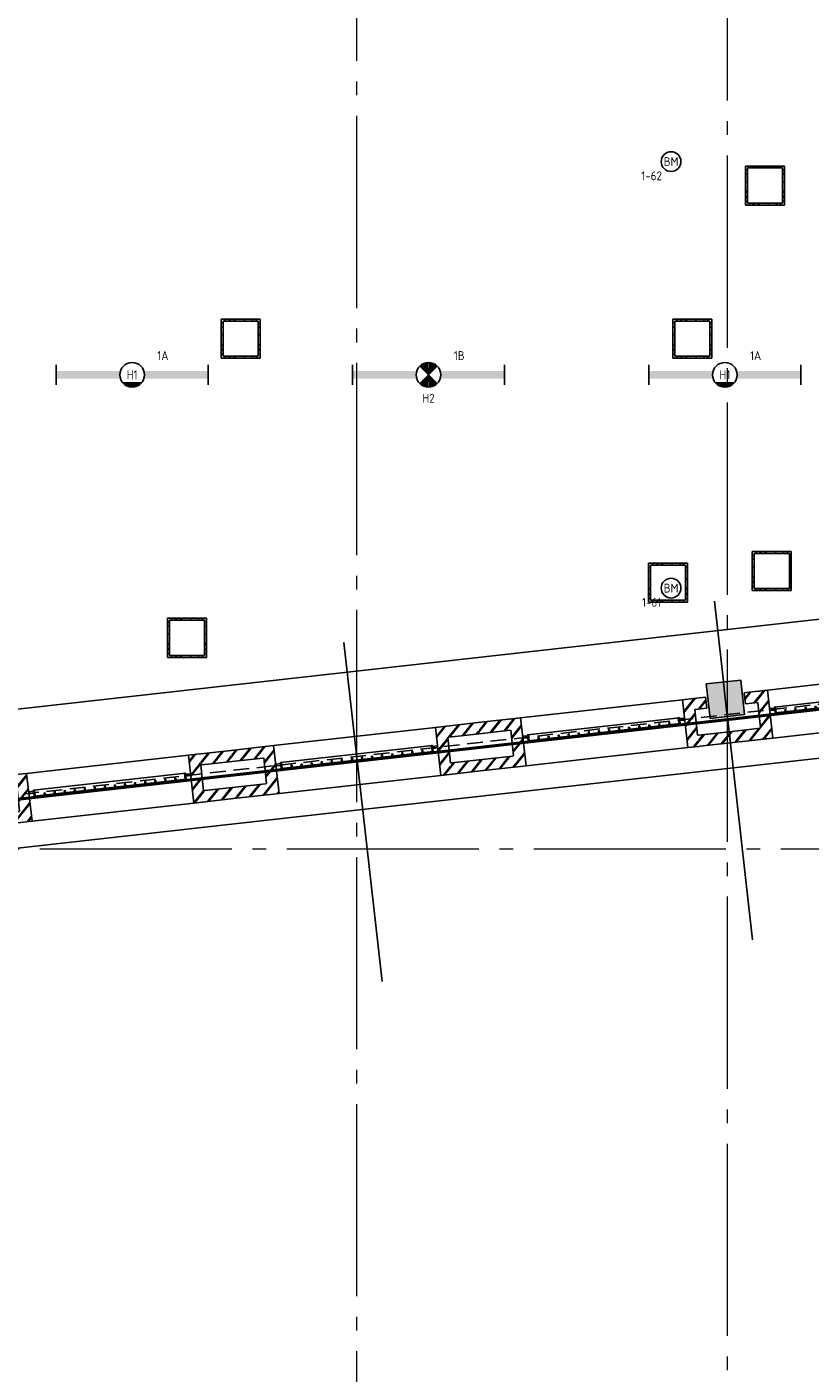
# Model space of a CAD drawing. Header units: millimetres. Extents: x -38031 to 123247, y -16330 to 129979.
# Tile 98 of 235: x 36020 to 43947, y -1804 to 11818. Entities that reach past the tile are written whole.
import ezdxf
from ezdxf.enums import TextEntityAlignment as Align

# ---------------------------------------------------------------- set-up
doc = ezdxf.new("R2010")
doc.units = ezdxf.units.MM
doc.header["$LTSCALE"] = 50
for name, pattern in [('HIDDEN', [9.525, 6.35, -3.175]), ('HIDDEN2', [4.7625, 3.175, -1.5875]), ('STYLE_11', [5, 3.888855, -0.416718, 0.277786, -0.416641])]:
    doc.linetypes.add(name, pattern=pattern)
for name, color, linetype in [('AL$1A---_ALGEMEEN', 8, 'Continuous'), ('AM$1A---_ARCERING', 8, 'Continuous'), ('BOUWKUNDIG', 8, 'Continuous'), ('brandscheiding', 5, 'HIDDEN'), ('EB6511--_ATTRIB', 2, 'Continuous'), ('EL6121--', 3, 'Continuous'), ('EL6311--', 3, 'Continuous'), ('EL6311--NV', 7, 'Continuous'), ('EL6511--', 3, 'Continuous'), ('versterkte strook', 7, 'Continuous'), ('Vloerdoos verdieping', 51, 'Continuous')]:
    doc.layers.add(name, color=color, linetype=linetype)
doc.layers.add('stramien', color=1, linetype='STYLE_11', lineweight=15)
doc.styles.add('BURO-018', font='iso.shx', dxfattribs={"height": 90})
pattern_1 = [(45, (0, 0), (70.7107, -70.7107), []), (45, (7.07, -7.07), (70.7107, -70.7107), [])]

# ---------------------------------------------------------------- blocks, each defined once
blk = doc.blocks.new('1115B6WD')
at = {"color": 0, "linetype": 'Continuous'}
for p, q in [((1.88, -1.65), (-1.88, -1.65)), ((1.68, -1.85), (-1.68, -1.85)), ((1.43, -2.05), (-1.43, -2.05)), ((1.09, -2.25), (-1.09, -2.25)), ((0.5, -2.45), (-0.5, -2.45))]:
    blk.add_line(p, q, dxfattribs=at)
blk = doc.blocks.new('1115B61540-WD2')
at = {"color": 0}
for p, q in [((-15.4, 2), (-15.4, -2)), ((15.4, 2), (15.4, -2))]:
    blk.add_line(p, q, dxfattribs=at)
at = {"color": 0, "linetype": 'Continuous'}
blk.add_circle((0, 0), 2.5, dxfattribs=at)
at = {"color": 0}
for points in [[(-2.5, 0.75), (-15.4, 0.75), (-2.5, -0.75), (-15.4, -0.75)], [(2.5, 0.75), (15.4, 0.75), (2.5, -0.75), (15.4, -0.75)]]:
    blk.add_solid(points, dxfattribs=at)
at = {"color": 0, "zscale": 100}
blk.add_blockref('1115B6WD', (0, 0), dxfattribs=at)
at = {"color": 0, "linetype": 'Continuous', "style": 'BURO-018'}
for tag, p in [('E_GKAST', (0, 8)), ('E_GROEP', (0, 5)), ('E_SGROEP', (4.5, 5)), ('E_ARMCODE', (0, 0)), ('E_SLET', (4.5, -3))]:
    blk.add_attdef(tag, text='', height=1.8, dxfattribs=at).set_placement(p, align=Align.MIDDLE)
blk = doc.blocks.new('E00018')
at = {"color": 0, "linetype": 'Continuous'}
for p, q in [((-1.77, -1.77), (1.77, 1.77)), ((1.77, -1.77), (-1.77, 1.77))]:
    blk.add_line(p, q, dxfattribs=at)
at = {"color": 0, "linetype": 'Continuous', "const_width": 2.5}
for points in [[(-0.88, 0.88, -0.198912), (0, 1.25, -0.198912), (0.88, 0.88, -1)], [(-0.88, -0.88, 0.198912), (0, -1.25, 0.198912), (0.88, -0.88, 1)]]:
    blk.add_lwpolyline(points, format="xyb", dxfattribs=at)
blk = doc.blocks.new('1115B61540-NO1')
at = {"color": 0}
for p, q in [((-15.4, 2), (-15.4, -2)), ((15.4, 2), (15.4, -2))]:
    blk.add_line(p, q, dxfattribs=at)
at = {"color": 0, "linetype": 'Continuous'}
blk.add_circle((0, 0), 2.5, dxfattribs=at)
at = {"color": 0}
for points in [[(-2.5, 0.75), (-15.4, 0.75), (-2.5, -0.75), (-15.4, -0.75)], [(2.5, 0.75), (15.4, 0.75), (2.5, -0.75), (15.4, -0.75)]]:
    blk.add_solid(points, dxfattribs=at)
at = {"color": 0, "zscale": 100}
blk.add_blockref('E00018', (0, 0), dxfattribs=at)
at = {"color": 0, "linetype": 'Continuous', "style": 'BURO-018'}
for tag, p in [('E_GKAST', (0, 8)), ('E_GROEP', (0, 5)), ('E_SGROEP', (4.5, 5)), ('E_ARMCODE', (0, 0)), ('E_SLET', (4.5, -3))]:
    blk.add_attdef(tag, text='', height=1.8, dxfattribs=at).set_placement(p, align=Align.MIDDLE)
blk = doc.blocks.new('E00123')
at = {"color": 0, "linetype": 'Continuous'}
blk.add_circle((0, 0), 2, dxfattribs=at)
at = {"color": 0, "linetype": 'Continuous', "style": 'BURO-018'}
for tag, p in [('E_TEXT1', (0, 4.5)), ('E_TEXT2', (0, 0))]:
    blk.add_attdef(tag, text='', height=1.8, dxfattribs=at).set_placement(p, align=Align.MIDDLE)
at = {"color": 0, "linetype": 'Continuous', "style": 'BURO-018', "flags": 1}
blk.add_attdef('E_MATCODE', (0, 0), '', height=1.8, dxfattribs=at)
blk = doc.blocks.new('VLOERDOOS')
at = {"layer": 'Vloerdoos verdieping'}
for p, q in [((0, 395), (395, 395)), ((0, 395), (0, 0)), ((0, 355), (20, 355)), ((0, 315), (20, 315)), ((0, 305), (20, 305)), ((20, 375), (20, 20)), ((20, 375), (375, 375)), ((40, 375), (40, 395)), ((80, 375), (80, 395)), ((90, 375), (90, 395)), ((130, 375), (130, 395)), ((140, 375), (140, 395)), ((235, 375), (235, 395)), ((315, 375), (315, 395)), ((355, 375), (355, 395)), ((375, 375), (375, 20)), ((375, 355), (395, 355)), ((375, 315), (395, 315)), ((375, 305), (395, 305)), ((395, 395), (395, 0)), ((0, 265), (20, 265)), ((0, 255), (20, 255)), ((0, 160), (20, 160)), ((375, 265), (395, 265)), ((375, 255), (395, 255)), ((375, 160), (395, 160)), ((0, 80), (20, 80)), ((0, 40), (20, 40)), ((0, 0), (395, 0)), ((20, 20), (375, 20)), ((40, 0), (40, 20)), ((80, 0), (80, 20)), ((90, 0), (90, 20)), ((130, 0), (130, 20)), ((140, 0), (140, 20)), ((235, 0), (235, 20)), ((315, 0), (315, 20)), ((355, 0), (355, 20)), ((375, 80), (395, 80)), ((375, 40), (395, 40))]:
    blk.add_line(p, q, dxfattribs=at)
blk = doc.blocks.new('31x_staal-K-hek4-p')
at = {"layer": 'AM$1A---_ARCERING', "linetype": 'Continuous', "lineweight": 0}
for points in [[(-250, 1495), (-270, 1495), (-270, 1485), (-250, 1485)], [(-250, 1393), (-270, 1393), (-270, 1383), (-250, 1383)], [(-250, 1290), (-270, 1290), (-270, 1280), (-250, 1280)], [(-250, 1188), (-270, 1188), (-270, 1178), (-250, 1178)], [(-250, 1085), (-270, 1085), (-270, 1075), (-250, 1075)], [(-250, 983), (-270, 983), (-270, 973), (-250, 973)], [(-250, 880), (-270, 880), (-270, 870), (-250, 870)], [(-250, 778), (-270, 778), (-270, 768), (-250, 768)], [(-250, 675), (-270, 675), (-270, 665), (-250, 665)], [(-250, 573), (-270, 573), (-270, 563), (-250, 563)], [(-250, 470), (-270, 470), (-270, 460), (-250, 460)], [(-250, 368), (-270, 368), (-270, 358), (-250, 358)], [(-250, 265), (-270, 265), (-270, 255), (-250, 255)], [(-250, 163), (-270, 163), (-270, 153), (-250, 153)]]:
    blk.add_hatch(color=256, dxfattribs=at).paths.add_polyline_path(points)
at = {"layer": 'AL$1A---_ALGEMEEN', "color": 0}
for points in [[(-250, 1495), (-270, 1495), (-270, 1485), (-250, 1485)], [(-250, 1393), (-270, 1393), (-270, 1383), (-250, 1383)], [(-250, 1290), (-270, 1290), (-270, 1280), (-250, 1280)], [(-250, 1188), (-270, 1188), (-270, 1178), (-250, 1178)], [(-250, 1085), (-270, 1085), (-270, 1075), (-250, 1075)], [(-250, 983), (-270, 983), (-270, 973), (-250, 973)], [(-250, 880), (-270, 880), (-270, 870), (-250, 870)], [(-250, 778), (-270, 778), (-270, 768), (-250, 768)], [(-250, 675), (-270, 675), (-270, 665), (-250, 665)], [(-250, 573), (-270, 573), (-270, 563), (-250, 563)], [(-250, 470), (-270, 470), (-270, 460), (-250, 460)], [(-250, 368), (-270, 368), (-270, 358), (-250, 358)], [(-250, 265), (-270, 265), (-270, 255), (-250, 255)], [(-250, 163), (-270, 163), (-270, 153), (-250, 153)]]:
    blk.add_lwpolyline(points, close=True, dxfattribs=at)
at = {"color": 0}
for points in [[(-488, 2082), (-488, 1648), (-375, 1648), (-375, 2082)], [(-113, 2082), (-113, 1648), (0, 1648), (0, 2082)], [(-488, -434), (-488, 0), (-375, 0), (-375, -434)], [(-113, -434), (-113, 0), (0, 0), (0, -434)]]:
    blk.add_wipeout(points, dxfattribs=at).dxf.layer = 'AL$1A---_ALGEMEEN'
at = {"layer": 'AM$1A---_ARCERING', "linetype": 'Continuous', "lineweight": 5}
h = blk.add_hatch(dxfattribs=at)
h.set_pattern_fill('BAKSTEEN', color=256, style=0, pattern_type=2)
h.set_pattern_definition(pattern_1)
edge = h.paths.add_edge_path()
edge.add_line((-488, 2082), (-488, 1648))
edge.add_line((-488, 1648), (-375, 1648))
edge.add_line((-375, 1648), (-375, 2082))
h = blk.add_hatch(dxfattribs=at)
h.set_pattern_fill('BAKSTEEN', color=256, style=0, pattern_type=2)
h.set_pattern_definition(pattern_1)
edge = h.paths.add_edge_path()
edge.add_line((-113, 2082), (-113, 1648))
edge.add_line((-113, 1648), (0, 1648))
edge.add_line((0, 1648), (0, 2082))
h = blk.add_hatch(dxfattribs=at)
h.set_pattern_fill('BAKSTEEN', color=256, style=0, pattern_type=2)
h.set_pattern_definition(pattern_1)
edge = h.paths.add_edge_path()
edge.add_line((-488, -434), (-488, 0))
edge.add_line((-488, 0), (-375, 0))
edge.add_line((-375, 0), (-375, -434))
h = blk.add_hatch(dxfattribs=at)
h.set_pattern_fill('BAKSTEEN', color=256, style=0, pattern_type=2)
h.set_pattern_definition(pattern_1)
edge = h.paths.add_edge_path()
edge.add_line((-113, -434), (-113, 0))
edge.add_line((-113, 0), (0, 0))
edge.add_line((0, 0), (0, -434))
at = {"layer": 'AL$1A---_ALGEMEEN', "color": 0}
for p, q in [((-488, 2082), (-488, 1648)), ((-375, 1648), (-375, 2082)), ((-113, 2082), (-113, 1648)), ((0, 1648), (0, 2082)), ((-488, -434), (-488, 0)), ((-375, 0), (-375, -434)), ((-113, -434), (-113, 0)), ((0, 0), (0, -434))]:
    blk.add_line(p, q, dxfattribs=at)
blk.add_lwpolyline([(-488, 1648), (0, 1648), (0, 0), (-488, 0)], close=True, dxfattribs=at)
at = {"color": 0}
for points in [[(-488, 1761), (-488, 1648), (0, 1648), (0, 1761)], [(-488, -113), (-488, 0), (0, 0), (0, -113)]]:
    blk.add_wipeout(points, dxfattribs=at).dxf.layer = 'AL$1A---_ALGEMEEN'
at = {"layer": 'AM$1A---_ARCERING', "linetype": 'Continuous', "lineweight": 5}
h = blk.add_hatch(dxfattribs=at)
h.set_pattern_fill('BAKSTEEN', color=256, style=0, pattern_type=2)
h.set_pattern_definition(pattern_1)
edge = h.paths.add_edge_path()
edge.add_line((-488, 1761), (-488, 1648))
edge.add_line((-488, 1648), (0, 1648))
edge.add_line((0, 1648), (0, 1761))
h = blk.add_hatch(dxfattribs=at)
h.set_pattern_fill('BAKSTEEN', color=256, style=0, pattern_type=2)
h.set_pattern_definition(pattern_1)
edge = h.paths.add_edge_path()
edge.add_line((-488, -113), (-488, 0))
edge.add_line((-488, 0), (0, 0))
edge.add_line((0, 0), (0, -113))
at = {"layer": 'AL$1A---_ALGEMEEN', "color": 0}
for p, q in [((-375, 1761), (-115, 1761)), ((-375, -113), (-113, -113))]:
    blk.add_line(p, q, dxfattribs=at)
for points in [[(-488, 1761), (-488, 1648), (0, 1648), (0, 1761)], [(-488, -113), (-488, 0), (0, 0), (0, -113)]]:
    blk.add_lwpolyline(points, dxfattribs=at)
blk.add_lwpolyline([(-310, 1598), (-250, 1598), (-250, 50), (-310, 50)], close=True, dxfattribs=at)
at = {"color": 0}
for points in [[(-302, 1601), (-278, 1601), (-278, 1598), (-302, 1598)], [(-302, 3), (-278, 3), (-278, 0), (-302, 0)]]:
    blk.add_wipeout(points, dxfattribs=at).dxf.layer = 'AL$1A---_ALGEMEEN'
at = {"layer": 'AL$1A---_ALGEMEEN', "color": 0}
for points in [[(-302, 1601), (-278, 1601), (-278, 1598), (-302, 1598)], [(-302, 3), (-278, 3), (-278, 0), (-302, 0)]]:
    blk.add_lwpolyline(points, close=True, dxfattribs=at)
at = {"color": 0}
for points in [[(-302, 1648), (-278, 1648), (-278, 1645), (-302, 1645)], [(-300, 47), (-280, 47), (-280, 3), (-300, 3)]]:
    blk.add_wipeout(points, dxfattribs=at).dxf.layer = 'AL$1A---_ALGEMEEN'
at = {"layer": 'AM$1A---_ARCERING', "linetype": 'Continuous', "lineweight": 0}
blk.add_hatch(color=256, dxfattribs=at).paths.add_polyline_path([(-250, 60), (-310, 60), (-310, 50), (-250, 50)])
at = {"layer": 'AL$1A---_ALGEMEEN', "color": 0}
for points in [[(-302, 1648), (-278, 1648), (-278, 1645), (-302, 1645)], [(-250, 60), (-310, 60), (-310, 50), (-250, 50)], [(-300, 47), (-280, 47), (-280, 3), (-300, 3)]]:
    blk.add_lwpolyline(points, close=True, dxfattribs=at)
at = {"color": 0}
for points in [[(-300, 1645), (-280, 1645), (-280, 1601), (-300, 1601)], [(-302, 50), (-278, 50), (-278, 47), (-302, 47)]]:
    blk.add_wipeout(points, dxfattribs=at).dxf.layer = 'AL$1A---_ALGEMEEN'
at = {"layer": 'AM$1A---_ARCERING', "linetype": 'Continuous', "lineweight": 0}
blk.add_hatch(color=256, dxfattribs=at).paths.add_polyline_path([(-250, 1588), (-310, 1588), (-310, 1598), (-250, 1598)])
at = {"layer": 'AL$1A---_ALGEMEEN', "color": 0}
for points in [[(-300, 1645), (-280, 1645), (-280, 1601), (-300, 1601)], [(-250, 1588), (-310, 1588), (-310, 1598), (-250, 1598)], [(-302, 50), (-278, 50), (-278, 47), (-302, 47)]]:
    blk.add_lwpolyline(points, close=True, dxfattribs=at)
blk = doc.blocks.new('metselwerk zo gevel sout')
at = {"layer": 'AL$1A---_ALGEMEEN', "color": 0, "xscale": -1, "rotation": 90}
blk.add_blockref('31x_staal-K-hek4-p', (-43200, -269), dxfattribs=at)
blk.add_blockref('31x_staal-K-hek4-p', (-45715, -269), dxfattribs=at)
blk.add_blockref('31x_staal-K-hek4-p', (-48231, -269), dxfattribs=at)
at = {"color": 0}
blk.add_wipeout([(-45479, 350), (-45085, 350), (-45085, 0), (-45479, 0)], dxfattribs=at).dxf.layer = 'AL$1A---_ALGEMEEN'
at = {"layer": 'AL$1A---_ALGEMEEN', "color": 0}
for p, q in [((-49055, -2275), (-49055, 1175)), ((-45282, -2275), (-45282, 1175)), ((-45479, 218), (-45479, 105)), ((-45085, 218), (-45085, 105))]:
    blk.add_line(p, q, dxfattribs=at)
at = {"layer": 'AL$1A---_ALGEMEEN', "color": 0, "xscale": -1, "rotation": 90}
blk.add_blockref('31x_staal-K-hek4-p', (-50747, -269), dxfattribs=at)
blk = doc.blocks.new('200254 W 210 11-06-2007')
at = {"layer": 'AL$1A---_ALGEMEEN', "rotation": 6.407550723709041}
blk.add_blockref('metselwerk zo gevel sout', (51910, -15093), dxfattribs=at)
at = {"layer": 'AM$1A---_ARCERING', "linetype": 'Continuous', "lineweight": 0}
blk.add_hatch(color=256, dxfattribs=at).paths.add_polyline_path([(6698, -19818), (7046, -19779), (7085, -20127), (6737, -20166)])
at = {"layer": 'AL$1A---_ALGEMEEN'}
blk.add_lwpolyline([(6698, -19818), (7046, -19779), (7085, -20127), (6737, -20166)], close=True, dxfattribs=at)
at = {"layer": 'stramien', "ltscale": 10}
for p, q in [((3161, -41014), (3161, 36216)), ((6911, -38915), (6911, 22365)), ((-37549, -21488), (65549, -21488))]:
    blk.add_line(p, q, dxfattribs=at)

msp = doc.modelspace()

# ---------------------------------------------------------------- block references
at = {"layer": 'BOUWKUNDIG'}
msp.add_blockref('200254 W 210 11-06-2007', (36199, 24987.6), dxfattribs=at)

# ---------------------------------------------------------------- next in the draw order: linework, layer by layer
at = {"layer": 'brandscheiding', "const_width": 30}
msp.add_lwpolyline([(74564.1, 8339.6), (26697.9, 2966.4), (26697.9, 2623), (22059.3, 2107.9), (22002.1, 2451.3), (10196.2, 1104.7), (10177.2, 18459.4)], dxfattribs=at)
at = {"layer": 'EL6121--', "color": 5, "linetype": 'HIDDEN2'}
msp.add_line((99081, 11174.4), (-4290, -488.3), dxfattribs=at)
at = {"layer": 'versterkte strook'}
for p, q in [((17347.9, 2828.8), (103116, 12460.7)), ((17504.2, 1437.6), (103272.2, 11069.5))]:
    msp.add_line(p, q, dxfattribs=at)

# ---------------------------------------------------------------- next in the draw order: block references
at = {"layer": 'EL6311--'}
ref = msp.add_blockref('1115B61540-WD2', (37084.8, 8297.6), dxfattribs=dict(at, xscale=50, yscale=50, zscale=50))
ref.add_attrib('E_ARMCODE', 'H1', dxfattribs={"layer": '0', "color": 1, "linetype": 'Continuous', "height": 90, "style": 'BURO-018'}).set_placement((37084.8, 8297.6), align=Align.MIDDLE)
ref.add_attrib('E_GROEP', '1A', dxfattribs={"layer": '0', "color": 1, "linetype": 'Continuous', "height": 90, "style": 'BURO-018'}).set_placement((37395.8, 8492.6), align=Align.MIDDLE)
ref = msp.add_blockref('1115B61540-WD2', (43084.8, 8297.6), dxfattribs=dict(at, xscale=50, yscale=50, zscale=50))
ref.add_attrib('E_ARMCODE', 'H1', dxfattribs={"layer": '0', "color": 1, "linetype": 'Continuous', "height": 90, "style": 'BURO-018'}).set_placement((43084.8, 8297.6), align=Align.MIDDLE)
ref.add_attrib('E_GROEP', '1A', dxfattribs={"layer": '0', "color": 1, "linetype": 'Continuous', "height": 90, "style": 'BURO-018'}).set_placement((43395.8, 8492.6), align=Align.MIDDLE)
at = {"layer": 'EL6311--NV'}
ref = msp.add_blockref('1115B61540-NO1', (40084.8, 8297.6), dxfattribs=dict(at, xscale=50, yscale=50, zscale=50))
ref.add_attrib('E_ARMCODE', 'H2', dxfattribs={"layer": '0', "color": 1, "linetype": 'Continuous', "height": 90, "style": 'BURO-018'}).set_placement((40084.8, 8060.3), align=Align.MIDDLE)
ref.add_attrib('E_GROEP', '1B', dxfattribs={"layer": '0', "color": 1, "linetype": 'Continuous', "height": 90, "style": 'BURO-018'}).set_placement((40395.8, 8492.6), align=Align.MIDDLE)
at = {"layer": 'EL6511--'}
ref = msp.add_blockref('E00123', (42540.1, 10455.4), dxfattribs=dict(at, xscale=50, yscale=50, zscale=50))
ref.add_attrib('E_TEXT2', 'BM', dxfattribs={"layer": 'EB6511--_ATTRIB', "color": 1, "linetype": 'Continuous', "height": 90, "style": 'BURO-018'}).set_placement((42540.1, 10455.4), align=Align.MIDDLE)
ref.add_attrib('E_TEXT1', '1-62', dxfattribs={"layer": 'EB6511--_ATTRIB', "color": 1, "linetype": 'Continuous', "height": 90, "style": 'BURO-018'}).set_placement((42343.2, 10311.4), align=Align.MIDDLE)
ref = msp.add_blockref('E00123', (42540.1, 6139.3), dxfattribs=dict(at, xscale=50, yscale=50, zscale=50))
ref.add_attrib('E_TEXT2', 'BM', dxfattribs={"layer": 'EB6511--_ATTRIB', "color": 1, "linetype": 'Continuous', "height": 90, "style": 'BURO-018'}).set_placement((42540.1, 6139.3), align=Align.MIDDLE)
ref.add_attrib('E_TEXT1', '1-61', dxfattribs={"layer": 'EB6511--_ATTRIB', "color": 1, "linetype": 'Continuous', "height": 90, "style": 'BURO-018'}).set_placement((42343.2, 5995.4), align=Align.MIDDLE)
at = {"layer": 'Vloerdoos verdieping', "rotation": 90}
for p in [(43687.5, 10015.9), (38382.1, 8465.9), (42952.1, 8465.9), (43757.5, 6116.1), (42707.5, 5995.8), (37837.5, 5438.8)]:
    msp.add_blockref('VLOERDOOS', p, dxfattribs=at)

doc.saveas('drawing.dxf')
